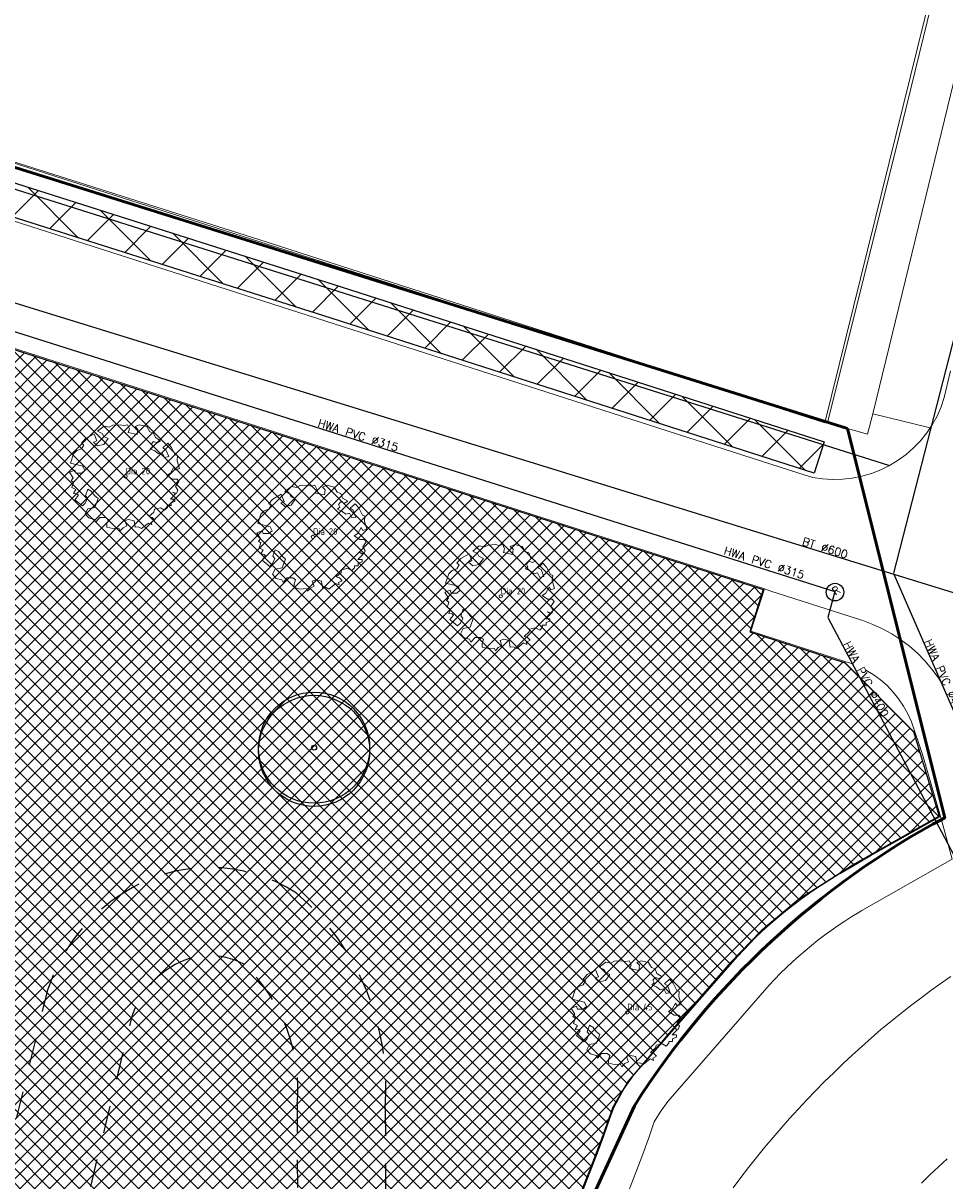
# Model space of a CAD drawing. Header units: metres. Extents: x 252743 to 254903, y 592696 to 593766.
# Tile 106 of 256: x 253947 to 253988, y 592952 to 593004. Entities that reach past the tile are written whole.
import ezdxf
from ezdxf.enums import TextEntityAlignment as Align

# ---------------------------------------------------------------- set-up
doc = ezdxf.new("R2010")
doc.units = ezdxf.units.M
for name, pattern in [('IMPORT-KG-KADASTRAAL-SO _2_', [0]), ('IMPORT-KG-PERCEEL-SO _2_', [0]), ('JIS_02_1.2', [2.5, 1.25, -1.25])]:
    doc.linetypes.add(name, pattern=pattern)
for name, color, linetype, lineweight in [('132034000_dwg', 8, 'Continuous', 5), ('ALGEMEEN WERKGRENS', 10, 'FENCELINE1', 50), ('B-BH-KG-GRENS_KADASTRAAL-G', 250, 'IMPORT-KG-KADASTRAAL-SO _2_', 18), ('B-BH-KG-GRENS_PERCEEL-G', 250, 'IMPORT-KG-PERCEEL-SO _2_', 18), ('B-BH-VH-GESLOTENVERHARDING-G', 250, 'Continuous', 18), ('B-BH-VH-OPENVERHARDING-G', 250, 'Continuous', 18), ('B-WE-GR-BOOM-S1', 8, 'Continuous', 9), ('B-WE-GR-BOOM_STAMDIAMETER-T', 7, 'Continuous', 25)]:
    doc.layers.add(name, color=color, linetype=linetype, lineweight=lineweight)
doc.layers.add('ALGEMEEN HULP', color=6, linetype='Continuous', plot=False)
for name, color, linetype in [('B-RI-DWA-BETON', 8, 'Continuous'), ('B-RI-HWA-PVC', 8, 'Continuous'), ('B-RI-INSPECTIEPUT', 8, 'Continuous'), ('B-RI-TEKST 200', 8, 'Continuous'), ('N-GR-ARC-GROENVOORZIENING-N', 82, 'Continuous'), ('N-GR-BOOM', 3, 'Continuous'), ('N-KL-NUTSSTROOK', 10, 'Continuous'), ('N-WB-KANTVERHARDING', 2, 'Continuous')]:
    doc.layers.add(name, color=color, linetype=linetype)
doc.layers.get('0').freeze()
doc.styles.add('B_STANDARD 200', font='txt.shx', dxfattribs={"height": 0.36})
doc.styles.add('NLCS-ISO', font='txt')
doc.linetypes.add('FENCELINE1', pattern='A,6.35,-2.54,[133,ltypeshp.shx,S=2.54,R=0,X=-2.54,Y=0],-2.54,25.4', length=36.83)

# ---------------------------------------------------------------- blocks, each defined once
blk = doc.blocks.new("'BOOM")
for centre, radius in [((0, 0), 2.8), ((0.002, -0.159), 2.8), ((0, 0), 0.126)]:
    blk.add_circle(centre, radius)
blk = doc.blocks.new('SGR-BOOM_06_ST')
at = {"linetype": 'Continuous', "flags": 128}
blk.add_lwpolyline([(2.7, 3.52), (2.53, 3.94), (2.2, 4.06), (1.94, 4.52), (1.27, 4.69), (0.86, 4.52), (1.11, 4.27), (1.06, 3.81), (0.23, 3.98), (0.35, 4.32), (0.18, 4.69), (-0.15, 4.61), (-0.49, 4.69), (-1.15, 4.65), (-1.49, 4.48), (-1.95, 4.57), (-2.54, 4.11), (-2.12, 3.9), (-1.99, 3.64), (-1.58, 3.44), (-1.99, 2.89), (-2.54, 2.77), (-2.92, 3.1), (-2.62, 3.22), (-2.87, 3.86), (-3.63, 3.43), (-4, 3.02), (-3.79, 2.85), (-4, 2.51), (-4.42, 2.35), (-4.72, 2.05), (-5.01, 1.21), (-3.88, 0.92), (-3.71, 0.54), (-4, 0.29), (-4.51, 0.29), (-4.6, 0.56), (-5.09, 0.38), (-4.76, -0.17), (-4.93, -0.38), (-4.72, -0.54), (-4.88, -1.01), (-4.53, -1.18), (-4.72, -1.55), (-4.42, -1.59), (-4.29, -1.71), (-4.62, -2.11), (-3.92, -2.68), (-3.67, -2.43), (-3.46, -1.97), (-3.63, -1.76), (-3.42, -1.17), (-3.12, -1.34), (-2.79, -1.76), (-2.5, -2.01), (-2.79, -2.81), (-3.42, -2.93), (-3.67, -3.39), (-3.33, -3.77), (-2.83, -3.9), (-2.77, -4.02), (-2.71, -4.15), (-2.33, -3.73), (-1.83, -3.73), (-1.57, -3.9), (-1.7, -4.27), (-1.7, -4.61), (-1.15, -4.74), (-0.61, -4.69), (-0.49, -4.94), (-0.23, -4.65), (0.1, -4.48), (-0.06, -4.01), (0.27, -3.9), (0.77, -4.02), (0.86, -4.61), (1.15, -4.57), (1.44, -4.74), (2.07, -4.23), (2.37, -4.36), (2.32, -4.15), (2.66, -3.98), (2.41, -3.73), (2.11, -3.64), (2.57, -3.23), (2.62, -2.98), (3.16, -2.85), (3.54, -3.06), (3.79, -2.81), (3.77, -2.63), (4.12, -2.63), (4.12, -2.39), (4.46, -2.26), (4.46, -2.05), (4.08, -2.05), (4.54, -1.59), (4.25, -1.42), (4.63, -1.55), (4.75, -1.26), (4.54, -0.92), (4.84, -0.46), (4.67, -0.25), (4.25, -0.25), (3.75, 0.08), (4.08, 0.29), (4.38, 0.84), (4.54, 0.59), (4.88, 0.71), (4.67, 1.43), (4.71, 1.89), (4.5, 1.97), (4.16, 2.64), (3.83, 3.01), (3.37, 2.6), (3.66, 2.43), (3.91, 1.8), (3.54, 1.72), (3.33, 2.14), (2.99, 2.05), (2.66, 2.31), (2.24, 2.51), (2.45, 2.68), (2.32, 2.93), (2.53, 3.18), (2.87, 3.06), (3.16, 3.23)], close=True, dxfattribs=at)
blk.add_circle((0, 0), 0.15)
at = {"layer": 'B-WE-GR-BOOM_STAMDIAMETER-T', "style": 'NLCS-ISO'}
blk.add_attdef('STAMDIAMETER', text='', height=0.3, dxfattribs=at).set_placement((0, 0), align=Align.BOTTOM_LEFT)
blk = doc.blocks.new('INSPECTIEPUT BESTAAND')
at = {"linetype": 'Continuous'}
blk.add_circle((0, 0), 0.4, dxfattribs=at)
at = {"ltscale": 0.4, "style": 'B_STANDARD 200'}
blk.add_text('R', height=0.35, rotation=34.1427, dxfattribs=at).set_placement((0.02, -0.164))
blk = doc.blocks.new('132034000_dwg_GWW-CAD Brk tekening 12A-1381409-Plot dakaanzicht')
at = {"layer": 'B-BH-KG-GRENS_KADASTRAAL-G', "color": 253, "linetype": 'Continuous', "lineweight": 9, "flags": 128}
blk.add_lwpolyline([(253885794, 593016088), (253908592, 593009394), (253922556, 593005253), (253935858, 593001308), (253982909, 592986241), (253989387, 593012464)], dxfattribs=at)
at = {"layer": 'B-BH-KG-GRENS_PERCEEL-G', "color": 253, "linetype": 'Continuous', "lineweight": 9, "flags": 128}
for points in [[(253885794, 593016088), (253908592, 593009394), (253922556, 593005253), (253935858, 593001308), (253982909, 592986241), (253989387, 593012464)], [(253989387, 593012464), (253982909, 592986241), (253935858, 593001308), (253922556, 593005253), (253922787, 593005454)]]:
    blk.add_lwpolyline(points, dxfattribs=at)
blk = doc.blocks.new('132034000_dwg_GWW-CAD Bgt tekening 12A-1381416-Plot dakaanzicht')
at = {"layer": 'B-BH-VH-GESLOTENVERHARDING-G', "color": 253, "lineweight": 9, "flags": 128}
for points in [[(253978755, 592951524), (253979101, 592951988), (253979454, 592952446), (253979813, 592952900), (253980178, 592953349), (253980549, 592953793), (253980927, 592954231), (253981310, 592954665), (253981700, 592955093), (253982095, 592955515), (253982496, 592955932), (253982903, 592956344), (253983316, 592956750), (253983734, 592957150), (253984157, 592957544), (253985451, 592958714), (253986810, 592959783), (253987269, 592960134), (253987734, 592960479), (253988203, 592960818), (253988629, 592961117)], [(253988465, 592952837), (253988072, 592952475), (253987685, 592952108), (253987304, 592951735)]]:
    blk.add_lwpolyline(points, dxfattribs=at)
at = {"layer": 'B-BH-VH-OPENVERHARDING-G', "color": 253, "lineweight": 9, "flags": 128}
for points in [[(253988555, 592973844), (253988324, 592974271), (253988064, 592974681), (253987775, 592975071), (253987459, 592975440), (253987117, 592975784), (253986751, 592976104), (253986364, 592976396), (253985956, 592976660), (253985531, 592976895), (253985090, 592977098), (253984636, 592977269), (253984450, 592977328), (253980463, 592978605), (253980183, 592978705), (253966660, 592983032), (253954386, 592986965), (253944324, 592990193)], [(253939549, 592997493), (253963094, 592989949), (253981729, 592983961), (253982369, 592983766), (253982814, 592983699), (253983264, 592983671), (253983714, 592983682), (253984161, 592983732), (253984602, 592983821), (253985034, 592983948), (253985454, 592984111), (253985858, 592984311), (253986242, 592984544), (253986605, 592984811), (253986944, 592985107), (253987256, 592985432), (253987538, 592985783), (253987694, 592986015), (253987789, 592986157), (253988007, 592986551), (253988189, 592986963), (253988335, 592987388), (253988625, 592988602)], [(253932637, 593002352), (253957224, 592994559), (253983037, 592986247), (253984859, 592985721), (253985087, 592986655), (253987694, 592986015), (253987538, 592985783), (253987256, 592985432), (253986944, 592985107), (253986605, 592984811), (253986242, 592984544), (253985858, 592984311), (253985454, 592984111), (253985034, 592983948), (253984602, 592983821), (253984161, 592983732), (253983714, 592983682), (253983264, 592983671), (253982814, 592983699), (253982369, 592983766), (253981729, 592983961), (253963094, 592989949), (253939549, 592997493)], [(253989387, 593004296), (253988340, 593000000), (253985087, 592986655), (253984859, 592985721), (253983037, 592986247), (253986473, 593000000), (253989387, 593011937)], [(253988691, 592966447), (253988174, 592968325), (253988160, 592968375), (253987353, 592971193), (253986848, 592972670), (253986684, 592973035), (253986489, 592973384), (253986265, 592973716), (253986014, 592974027), (253985737, 592974315), (253985435, 592974578), (253985113, 592974814), (253984771, 592975022), (253984413, 592975199), (253984041, 592975345), (253983869, 592975401), (253979549, 592976791), (253980183, 592978705), (253980463, 592978605), (253984450, 592977328), (253984636, 592977269), (253985090, 592977098), (253985531, 592976895), (253985956, 592976660), (253986364, 592976396), (253986751, 592976104), (253987117, 592975784), (253987459, 592975440), (253987775, 592975071), (253988064, 592974681), (253988324, 592974271), (253988555, 592973844)], [(253971941, 592951438), (253972260, 592952252), (253972573, 592953069), (253972878, 592953888), (253973175, 592954710), (253973335, 592955163), (253973809, 592956032), (253974252, 592956647), (253978945, 592962027), (253979216, 592962317), (253979492, 592962602), (253979774, 592962881), (253980061, 592963155), (253980354, 592963423), (253980653, 592963684), (253980956, 592963940), (253981265, 592964190), (253981579, 592964433), (253981897, 592964670), (253982220, 592964900), (253982548, 592965124), (253982880, 592965341), (253983217, 592965551), (253983558, 592965755), (253983620, 592965791), (253984995, 592966593), (253988160, 592968375), (253988174, 592968325), (253988691, 592966447), (253984597, 592964104), (253984466, 592964028), (253984144, 592963833), (253983826, 592963631), (253983513, 592963423), (253983204, 592963208), (253982899, 592962986), (253982600, 592962758), (253982305, 592962524), (253982015, 592962284), (253981731, 592962037), (253981451, 592961785), (253981178, 592961526), (253980909, 592961262), (253980647, 592960992), (253980390, 592960717), (253975784, 592955437), (253975437, 592954955), (253975175, 592954518), (253974949, 592953881), (253974648, 592953052), (253974339, 592952226), (253974023, 592951402)]]:
    blk.add_lwpolyline(points, dxfattribs=at)
blk = doc.blocks.new('132034000_dwg-1357416-Plot dakaanzicht')
for name in ['132034000_dwg_GWW-CAD Brk tekening 12A-1381409-Plot dakaanzicht', '132034000_dwg_GWW-CAD Bgt tekening 12A-1381416-Plot dakaanzicht']:
    blk.add_blockref(name, (0, 0))

msp = doc.modelspace()

# ---------------------------------------------------------------- linework, layer by layer
at = {"layer": 'B-RI-HWA-PVC'}
for p, q in [((253986.042, 592979.427), (254006.64, 593059.584)), ((253983.37, 592978.59), (253983.056, 592977.408))]:
    msp.add_line(p, q, dxfattribs=at)
at = {"layer": 'N-WB-KANTVERHARDING', "linetype": 'JIS_02_1.2'}
for points in [[(253951.089, 592964.917, -0.294783), (253958.934, 592964.897, -0.237262), (253962.96, 592955.133), (253962.983, 592949.148, -0.164081), (253959.153, 592940.263), (253954.337, 592934.632, -0.305023), (253947.997, 592933.379), (253943.933, 592936.129, -0.280008), (253942.676, 592940.089), (253947.657, 592960.565, -0.173161)], [(253953.233, 592961.54, -0.275578), (253956.541, 592961.67, -0.23173), (253958.959, 592955.291), (253958.982, 592949.317, -0.161494), (253956.148, 592942.904), (253951.425, 592937.38, -0.245767), (253949.815, 592936.979), (253948.872, 592937.617, -0.313293), (253947.227, 592941.875), (253951.496, 592959.424, -0.165748)]]:
    msp.add_lwpolyline(points, format="xyb", close=True, dxfattribs=at)

# ---------------------------------------------------------------- block references
at = {"layer": '132034000_dwg', "color": 253, "lineweight": 9, "xscale": 0.001, "yscale": 0.001, "zscale": 0.001}
msp.add_blockref('132034000_dwg-1357416-Plot dakaanzicht', (0, 0), dxfattribs=at)
at = {"layer": 'B-RI-INSPECTIEPUT', "linetype": 'Continuous', "zscale": 2.5}
msp.add_blockref('INSPECTIEPUT BESTAAND', (253983.376, 592978.56), dxfattribs=at)
at = {"layer": 'B-WE-GR-BOOM-S1'}
ref = msp.add_blockref('SGR-BOOM_06_ST', (253951.175, 592983.81, -0.524), dxfattribs=dict(at, xscale=0.5, yscale=0.5, zscale=0.5))
ref.add_attrib('STAMDIAMETER', 'Dia 20', dxfattribs={"layer": 'B-WE-GR-BOOM_STAMDIAMETER-T', "height": 0.3, "style": 'NLCS-ISO'}).set_placement((253951.175, 592983.81, -0.524), align=Align.BOTTOM_LEFT)
ref = msp.add_blockref('SGR-BOOM_06_ST', (253959.677, 592981.068, -0.505), dxfattribs=dict(at, xscale=0.5, yscale=0.5, zscale=0.5))
ref.add_attrib('STAMDIAMETER', 'Dia 20', dxfattribs={"layer": 'B-WE-GR-BOOM_STAMDIAMETER-T', "height": 0.3, "style": 'NLCS-ISO'}).set_placement((253959.677, 592981.068, -0.505), align=Align.BOTTOM_LEFT)
ref = msp.add_blockref('SGR-BOOM_06_ST', (253968.206, 592978.369, -0.489), dxfattribs=dict(at, xscale=0.5, yscale=0.5, zscale=0.5))
ref.add_attrib('STAMDIAMETER', 'Dia 20', dxfattribs={"layer": 'B-WE-GR-BOOM_STAMDIAMETER-T', "height": 0.3, "style": 'NLCS-ISO'}).set_placement((253968.206, 592978.369, -0.489), align=Align.BOTTOM_LEFT)
ref = msp.add_blockref('SGR-BOOM_06_ST', (253973.946, 592959.488, -0.357), dxfattribs=dict(at, xscale=0.5, yscale=0.5, zscale=0.5))
ref.add_attrib('STAMDIAMETER', 'Dia 45', dxfattribs={"layer": 'B-WE-GR-BOOM_STAMDIAMETER-T', "height": 0.3, "style": 'NLCS-ISO'}).set_placement((253973.946, 592959.488, -0.357), align=Align.BOTTOM_LEFT)
at = {"layer": 'N-GR-BOOM', "xscale": 0.9, "yscale": 0.9, "zscale": 0.9}
msp.add_blockref("'BOOM", (253959.731, 592971.5), dxfattribs=at)

# ---------------------------------------------------------------- next in the draw order: texts
at = {"layer": 'B-RI-TEKST 200', "char_height": 0.36, "attachment_point": 9, "style": 'B_STANDARD 200', "bg_fill": 3, "box_fill_scale": 1, "bg_fill_color": 256, "bg_fill_transparency": 0}
for s, insert, width, rotation in [('HWA PVC Ø315', (253963.484, 592984.941), 4.40504, 342.4843), ('\\pxql;BT Ø600', (253984.133, 592980.006), 2.37821, 342.7946), ('HWA PVC Ø400', (253988.937, 592972.85), 4.40504, 293.5371), ('HWA PVC Ø400', (253985.512, 592972.852), 4.40504, 297.8669)]:
    msp.add_mtext(s, dxfattribs=dict(at, insert=insert, width=width, rotation=rotation))

# ---------------------------------------------------------------- next in the draw order: hatches: boundary and pattern name
at = {"layer": 'N-KL-NUTSSTROOK'}
h = msp.add_hatch(dxfattribs=at)
h.set_pattern_fill('ANSI37', color=256, scale=0.5)
h.paths.add_polyline_path([(253982.43, 592983.956), (253960.509, 592990.987), (253931.349, 593000.252), (253928.175, 593001.239), (253919.899, 593003.807), (253913.19, 593005.735), (253882.033, 593014.666), (253854.395, 593022.483), (253848.805, 593024.01), (253826.698, 593029.772), (253802.992, 593035.977), (253789.271, 593039.52), (253743.782, 593051.321), (253736.471, 593053.202), (253725.155, 593056.031), (253681.89, 593066.75), (253682.251, 593068.206), (253725.518, 593057.487), (253736.84, 593054.656), (253744.157, 593052.773), (253789.647, 593040.972), (253803.369, 593037.429), (253827.077, 593031.224), (253849.192, 593025.46), (253854.797, 593023.928), (253882.444, 593016.109), (253913.603, 593007.177), (253920.328, 593005.244), (253928.619, 593002.672), (253931.799, 593001.683), (253960.966, 592992.416), (253982.888, 592985.385)])

# ---------------------------------------------------------------- next in the draw order: linework, layer by layer
at = {"layer": 'ALGEMEEN HULP'}
msp.add_lwpolyline([(253681.679, 593069.399), (253878.723, 593018.164), (253985.858, 592984.311)], dxfattribs=at)
at = {"layer": 'ALGEMEEN WERKGRENS', "ltscale": 0.3}
msp.add_lwpolyline([(253685.732, 593068.089), (253769.686, 593047.088), (253787.727, 593042.262), (253838.409, 593029.075), (253862.83, 593022.638), (253897.424, 593012.683), (253927.283, 593003.747), (253983.948, 592985.984)], dxfattribs=at)
at = {"layer": 'B-RI-HWA-PVC'}
for p, q in [((253986.044, 592979.373), (253995.849, 592956.883)), ((253983.056, 592977.408), (253995.056, 592954.752))]:
    msp.add_line(p, q, dxfattribs=at)
at = {"layer": 'N-KL-NUTSSTROOK'}
msp.add_lwpolyline([(253882.444, 593016.109), (253913.603, 593007.177), (253920.328, 593005.244), (253928.619, 593002.672), (253931.799, 593001.683), (253960.966, 592992.416), (253982.888, 592985.385), (253982.43, 592983.956), (253960.509, 592990.987), (253931.349, 593000.252), (253928.175, 593001.239), (253919.899, 593003.807), (253913.19, 593005.735), (253882.033, 593014.666)], dxfattribs=at)

# ---------------------------------------------------------------- next in the draw order: texts
at = {"layer": 'B-RI-TEKST 200', "insert": (253981.916, 592979.15), "char_height": 0.36, "width": 4.40504, "attachment_point": 9, "rotation": 342.4843, "style": 'B_STANDARD 200', "bg_fill": 3, "box_fill_scale": 1, "bg_fill_color": 256, "bg_fill_transparency": 0}
msp.add_mtext('HWA PVC Ø315', dxfattribs=at)

# ---------------------------------------------------------------- next in the draw order: hatches: boundary and pattern name
at = {"layer": 'N-GR-ARC-GROENVOORZIENING-N'}
h = msp.add_hatch(dxfattribs=at)
h.set_pattern_fill('ANSI37', color=256, scale=0.15)
edge = h.paths.add_edge_path()
edge.add_line((253915.232, 592989.988), (253915.232, 592989.989))
edge.add_line((253915.232, 592989.989), (253915.892, 592992.237))
edge.add_line((253915.892, 592992.237), (253916.007, 592992.627))
edge.add_arc((253921.537, 592991.053), 5.75, 72.7341, 164.1214, ccw=False)
edge.add_line((253923.244, 592996.544), (253937.166, 592992.427))
edge.add_line((253937.166, 592992.427), (253944.309, 592990.145))
edge.add_line((253944.309, 592990.145), (253948.927, 592988.664))
edge.add_line((253948.927, 592988.664), (253958.954, 592985.449))
edge.add_line((253958.954, 592985.449), (253969.203, 592982.166))
edge.add_line((253969.203, 592982.166), (253979.223, 592978.96))
edge.add_line((253979.223, 592978.96), (253980.12, 592978.673))
edge.add_line((253980.12, 592978.673), (253979.506, 592976.752))
edge.add_line((253979.506, 592976.752), (253983.842, 592975.357))
edge.add_line((253983.842, 592975.357), (253986.945, 592972.231))
edge.add_line((253986.945, 592972.231), (253988.101, 592968.399))
edge.add_line((253988.101, 592968.399), (253984.282, 592966.235))
edge.add_line((253984.282, 592966.235), (253981.708, 592964.592))
edge.add_line((253981.708, 592964.592), (253980.027, 592963.192))
edge.add_line((253980.027, 592963.192), (253978.633, 592961.746))
edge.add_line((253978.633, 592961.746), (253976.561, 592959.37))
edge.add_line((253976.561, 592959.37), (253973.99, 592956.369))
edge.add_line((253973.99, 592956.369), (253973.29, 592955.184))
edge.add_line((253973.29, 592955.184), (253972.831, 592953.905))
edge.add_line((253972.831, 592953.905), (253972.213, 592952.27))
edge.add_line((253972.213, 592952.27), (253971.568, 592950.646))
edge.add_line((253971.568, 592950.646), (253970.891, 592949.035))
edge.add_line((253970.891, 592949.035), (253970.364, 592947.834))
edge.add_line((253970.364, 592947.834), (253970.004, 592947.038))
edge.add_line((253970.004, 592947.038), (253969.451, 592945.849))
edge.add_line((253969.451, 592945.849), (253969.073, 592945.062))
edge.add_line((253969.073, 592945.062), (253968.687, 592944.277))
edge.add_line((253968.687, 592944.277), (253968.095, 592943.108))
edge.add_line((253968.095, 592943.108), (253967.691, 592942.332))
edge.add_line((253967.691, 592942.332), (253966.864, 592940.793))
edge.add_line((253966.864, 592940.793), (253966.439, 592940.03))
edge.add_line((253966.439, 592940.03), (253965.791, 592938.89))
edge.add_line((253965.791, 592938.89), (253965.031, 592937.57))
edge.add_line((253965.031, 592937.57), (253964.462, 592936.602))
edge.add_line((253964.462, 592936.602), (253963.888, 592935.64))
edge.add_line((253963.888, 592935.64), (253963.306, 592934.681))
edge.add_line((253963.306, 592934.681), (253962.123, 592932.776))
edge.add_line((253962.123, 592932.776), (253961.404, 592931.649))
edge.add_line((253961.404, 592931.649), (253960.296, 592929.951))
edge.add_line((253960.296, 592929.951), (253958.728, 592927.626))
edge.add_line((253958.728, 592927.626), (253957.444, 592925.786))
edge.add_line((253957.444, 592925.786), (253957.019, 592925.118))
edge.add_line((253957.019, 592925.118), (253956.305, 592924.199))
edge.add_line((253956.305, 592924.199), (253955.137, 592922.614))
edge.add_line((253955.137, 592922.614), (253954.369, 592921.745))
edge.add_line((253954.369, 592921.745), (253952.927, 592919.759))
edge.add_line((253952.927, 592919.759), (253951.859, 592918.379))
edge.add_line((253951.859, 592918.379), (253950.159, 592916.331))
edge.add_line((253950.159, 592916.331), (253949.469, 592915.501))
edge.add_line((253949.469, 592915.501), (253948.459, 592914.284))
edge.add_line((253948.459, 592914.284), (253947.442, 592913.182))
edge.add_line((253947.442, 592913.182), (253946.875, 592912.568))
edge.add_line((253946.875, 592912.568), (253945.282, 592910.842))
edge.add_line((253945.282, 592910.842), (253944.581, 592910.083))
edge.add_line((253944.581, 592910.083), (253942.673, 592908.016))
edge.add_line((253942.673, 592908.016), (253942.415, 592907.737))
edge.add_line((253942.415, 592907.737), (253941.652, 592907.043))
edge.add_line((253941.652, 592907.043), (253940.611, 592906.097))
edge.add_line((253940.611, 592906.097), (253939.416, 592905.011))
edge.add_line((253939.416, 592905.011), (253938.208, 592903.914))
edge.add_line((253938.208, 592903.914), (253936.562, 592902.418))
edge.add_line((253936.562, 592902.418), (253935.058, 592901.052))
edge.add_line((253935.058, 592901.052), (253927.397, 592910.405))
edge.add_line((253927.397, 592910.405), (253944.969, 592970.826))
edge.add_line((253944.969, 592970.826), (253939.226, 592972.528))
edge.add_line((253939.226, 592972.528), (253942.143, 592981.882))
edge.add_line((253942.143, 592981.882), (253915.232, 592989.988))

# ---------------------------------------------------------------- next in the draw order: linework, layer by layer
at = {"layer": 'ALGEMEEN WERKGRENS', "ltscale": 0.3}
msp.add_lwpolyline([(253983.948, 592985.984), (253988.356, 592968.321, 0.128947), (253974.268, 592955.251), (253970.42, 592946.86, -0.083785), (253948.449, 592913.715, -0.090259), (253907.253, 592881.588, -0.15603), (253824.23, 592866.907), (253796.762, 592870.057), (253704.006, 592881.266), (253656.435, 592886.703), (253655.952, 592882.139), (253632.241, 592884.776), (253632.842, 592889.399), (253559.131, 592897.409), (253563.346, 592914.795), (253595.548, 592909.737), (253609.743, 592910.353), (253615.994, 592914.937), (253624.665, 592952.498), (253653.936, 592964.341), (253680.397, 593069.451), (253685.732, 593068.089)], format="xyb", dxfattribs=at)
at = {"layer": 'B-RI-DWA-BETON'}
msp.add_line((253890.416, 593008.896), (253988.736, 592978.542), dxfattribs=at)
at = {"layer": 'B-RI-HWA-PVC'}
msp.add_line((253913.344, 593000.768), (253983.37, 592978.59), dxfattribs=at)
at = {"layer": 'N-GR-ARC-GROENVOORZIENING-N'}
msp.add_lwpolyline([(253944.309, 592990.145), (253948.927, 592988.664), (253958.954, 592985.449), (253969.203, 592982.166), (253979.223, 592978.96), (253980.12, 592978.673), (253979.506, 592976.752), (253983.842, 592975.357), (253986.945, 592972.231), (253988.101, 592968.399), (253984.282, 592966.235), (253981.708, 592964.592), (253980.027, 592963.192), (253978.633, 592961.746), (253976.561, 592959.37), (253973.99, 592956.369), (253973.29, 592955.184), (253972.831, 592953.905), (253972.213, 592952.27), (253971.568, 592950.646)], dxfattribs=at)

doc.saveas('drawing.dxf')
